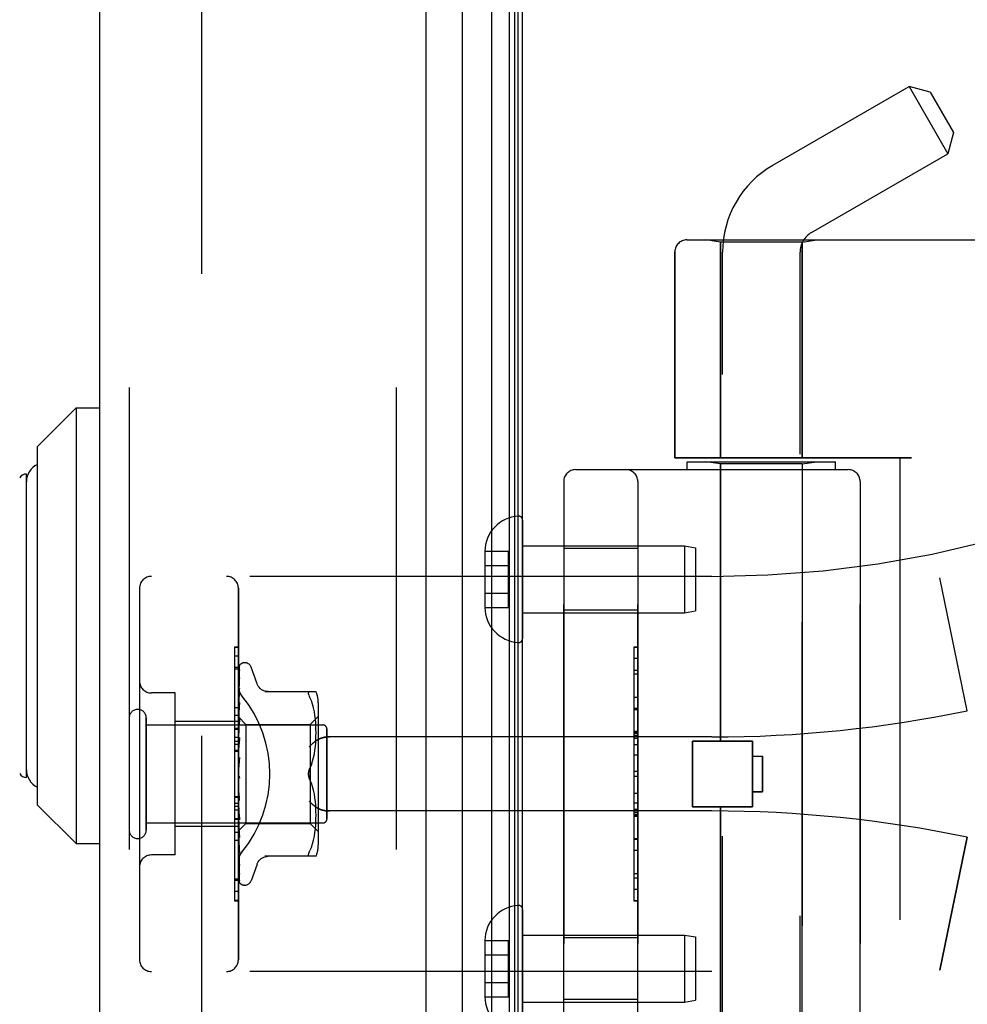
# Model space of a CAD drawing. Header units: inches. Extents: x 0 to 212, y 0 to 138.
# Tile 236 of 256: x 110.23 to 112.63, y 42.61 to 45.1. Entities that reach past the tile are written whole.
import ezdxf

# ---------------------------------------------------------------- set-up
doc = ezdxf.new("R2010")
doc.units = ezdxf.units.IN
doc.header["$LTSCALE"] = 11.6875
doc.header["$MEASUREMENT"] = 0
doc.linetypes.add('HIDDEN', pattern=[0.2, 0.1, -0.1])
doc.layers.get('0').update_dxf_attribs({"linetype": 'CONTINUOUS'})
for name, color, linetype in [('DEFAULT_2', 8, 'HIDDEN'), ('DIMENSIONS', 7, 'CONTINUOUS'), ('LEFTHAND_DOOR_ASSEMBLY', 7, 'CONTINUOUS'), ('RIGHTHAND_DOOR_ASSEMBLY', 7, 'CONTINUOUS')]:
    doc.layers.add(name, color=color, linetype=linetype)
doc.styles.get("Standard").update_dxf_attribs({"font": 'arial.ttf'})
doc.dimstyles.new('DIMSTYLE_1', dxfattribs={"dimtxt": 0.9375, "dimasz": 1.25, "dimexe": 0.09, "dimexo": 0.07, "dimgap": 0.0375, "dimtad": 0, "dimtih": 1, "dimtoh": 1, "dimzin": 4, "dimdsep": 46, "dimtxsty": 'Standard', "dimblk": '_FILLED', "dimblk1": '_FILLED', "dimblk2": '_FILLED', "dimcen": 0.09, "dimadec": 3, "dimazin": 1, "dimtfac": 1, "dimtdec": 3, "dimtofl": 0, "dimtmove": 0, "dimatfit": 3, "dimldrblk": '_FILLED', "dimfxl": 0, "dimtolj": 1, "dimtzin": 4, "dimarcsym": 0})

# ---------------------------------------------------------------- blocks, each defined once
blk = doc.blocks.new('_FILLED')
at = {"color": 0, "linetype": 'ByBlock'}
blk.add_solid([(0, 0), (-1, 0.2), (-1, -0.2)], dxfattribs=at)
blk = doc.blocks.new('*D12')
at = {"layer": 'DIMENSIONS', "color": 2, "linetype": 'Continuous'}
for p, q in [((110.7307, 98.3208), (106.2544, 98.3208)), ((107.3794, 98.3208), (107.3794, 69.2583)), ((107.3794, 38.3208), (107.3794, 67.3833)), ((110.7417, 38.3208), (106.2544, 38.3208))]:
    blk.add_line(p, q, dxfattribs=at)
at = {"layer": 'DIMENSIONS', "color": 2, "linetype": 'Continuous', "xscale": 1.25, "yscale": 1.25, "zscale": 1.25}
for p, rotation in [((107.3794, 98.3208), 90), ((107.3794, 38.3208), 270)]:
    blk.add_blockref('_FILLED', p, dxfattribs=dict(at, rotation=rotation))
at = {"layer": 'DIMENSIONS', "color": 2, "linetype": 'Continuous', "insert": (107.3794, 68.7896), "char_height": 0.9375, "width": 3.276022, "attachment_point": 2, "line_spacing_factor": 0.9}
blk.add_mtext('60.00', dxfattribs=at)

msp = doc.modelspace()

# ---------------------------------------------------------------- linework, layer by layer
at = {"color": 3, "linetype": 'Continuous'}
msp.add_line((111.5017, 38.4248), (111.5017, 98.2168), dxfattribs=at)
at = {"layer": 'DEFAULT_2', "color": 8, "linetype": 'HIDDEN'}
msp.add_line((110.6892, 97.0552), (110.6892, 39.5864), dxfattribs=at)
at = {"layer": 'LEFTHAND_DOOR_ASSEMBLY', "color": 8, "linetype": 'HIDDEN'}
for p, q in [((110.5067, 97.9358), (110.5067, 38.7058)), ((111.1817, 97.9358), (111.1817, 38.7058)), ((111.917, 44.5471), (113.9807, 44.5471)), ((112.0027, 44.5418), (111.9652, 44.5471)), ((112.2087, 44.5418), (112.2462, 44.5471)), ((112.2087, 44.5418), (112.0027, 44.5418)), ((112.0027, 44.5418), (112.0027, 43.9958)), ((112.2087, 44.5418), (112.2087, 43.9958)), ((111.887, 44.5171), (111.887, 43.9958)), ((112.4857, 43.9958), (111.887, 43.9958)), ((111.9182, 43.9858), (112.2932, 43.9858)), ((111.9182, 43.9658), (111.9182, 43.9858)), ((112.0027, 43.9805), (111.9652, 43.9858)), ((112.2087, 43.9805), (112.0027, 43.9805)), ((112.0027, 43.2788), (112.0027, 43.9805)), ((112.2087, 43.9805), (112.2462, 43.9858)), ((112.2087, 42.4111), (112.2087, 43.9805)), ((112.2932, 43.9658), (112.2932, 43.9858)), ((112.4557, 43.9958), (112.4557, 42.3958)), ((111.6357, 43.9658), (112.3257, 43.9658)), ((111.6057, 43.9358), (111.6057, 42.4558)), ((111.7932, 42.4558), (111.7932, 43.9358)), ((112.3557, 43.9358), (112.3557, 42.4558)), ((111.7932, 43.7663), (111.6057, 43.7663)), ((111.9807, 43.6958), (110.5627, 43.6958)), ((112.6267, 43.3558), (112.5569, 43.6924)), ((110.5327, 43.6658), (110.5327, 42.7258)), ((110.7827, 42.7258), (110.7827, 43.6658)), ((111.7932, 43.6103), (111.6057, 43.6103)), ((111.7832, 43.5167), (111.7932, 43.5167)), ((111.7832, 43.5167), (111.7832, 42.8748)), ((111.7932, 43.5165), (111.7832, 43.5165)), ((110.7827, 43.4936), (110.7727, 43.4936)), ((110.7727, 43.4936), (110.7727, 43.0829)), ((110.7827, 43.4651), (110.7727, 43.4651)), ((111.7832, 43.4584), (111.7932, 43.4584)), ((111.7932, 43.4482), (111.7832, 43.4482)), ((110.6227, 43.4008), (110.5627, 43.4008)), ((110.6227, 42.9908), (110.6227, 43.4008)), ((111.7932, 43.3894), (111.7832, 43.3894)), ((111.7832, 43.3592), (111.7932, 43.3592)), ((110.5497, 43.0538), (110.5497, 43.3378)), ((110.7827, 43.3288), (110.6227, 43.3288)), ((110.7827, 43.3438), (110.7727, 43.3438)), ((110.5497, 43.3198), (110.9967, 43.3198)), ((111.0067, 43.0818), (111.0067, 43.3098)), ((111.7832, 43.3026), (111.7932, 43.3026)), ((111.7832, 43.3024), (111.7932, 43.3024)), ((111.7932, 43.3021), (111.7832, 43.3021)), ((110.7827, 43.2877), (110.7727, 43.2877)), ((110.7827, 43.2777), (110.7727, 43.2777)), ((111.9807, 43.2896), (111.0131, 43.2896)), ((111.9317, 43.2788), (112.0837, 43.2788)), ((111.9317, 43.1128), (111.9317, 43.2788)), ((112.0837, 43.1128), (112.0837, 43.2788)), ((110.7827, 43.2705), (110.7727, 43.2705)), ((110.7827, 43.2554), (110.7727, 43.2554)), ((111.7832, 43.2442), (111.7932, 43.2442)), ((112.0837, 43.2408), (112.1087, 43.2408)), ((112.1087, 43.2408), (112.1087, 43.1508)), ((111.7932, 43.2021), (111.7832, 43.2021)), ((112.1087, 43.1508), (112.0837, 43.1508)), ((110.7727, 43.1391), (110.7827, 43.1391)), ((111.9807, 43.1021), (111.0131, 43.1021)), ((111.7932, 43.1219), (111.7832, 43.1219)), ((111.7932, 43.1063), (111.7832, 43.1063)), ((111.9317, 43.1128), (112.0837, 43.1128)), ((112.0027, 42.4111), (112.0027, 43.1128)), ((110.7727, 43.0829), (110.7827, 43.0829)), ((110.7827, 43.0825), (110.7727, 43.0825)), ((110.7727, 43.0825), (110.7727, 42.8752)), ((110.7827, 43.0808), (110.7727, 43.0808)), ((111.7932, 43.0987), (111.7832, 43.0987)), ((111.7932, 43.0933), (111.7832, 43.0933)), ((111.7932, 43.0885), (111.7832, 43.0885)), ((110.5497, 43.0718), (110.9967, 43.0718)), ((110.7827, 43.0628), (110.6227, 43.0628)), ((110.7827, 43.0274), (110.7727, 43.0274)), ((111.7932, 43.0301), (111.7832, 43.0301)), ((112.6267, 43.0358), (112.5569, 42.6992)), ((110.6227, 42.9908), (110.5627, 42.9908)), ((110.7727, 42.9305), (110.7827, 42.9305)), ((111.7932, 42.9038), (111.7832, 42.9038)), ((110.7827, 42.876), (110.7727, 42.876)), ((110.7727, 42.8752), (110.7827, 42.8752)), ((111.7932, 42.8748), (111.7832, 42.8748)), ((111.7932, 42.7813), (111.6057, 42.7813)), ((111.9807, 42.6958), (110.5627, 42.6958)), ((111.7932, 42.6253), (111.6057, 42.6253))]:
    msp.add_line(p, q, dxfattribs=at)
for points in [[(110.7915, 43.3938), (110.791, 43.3944), (110.7906, 43.395), (110.7901, 43.3956), (110.7897, 43.3962), (110.7892, 43.3969), (110.7888, 43.3975), (110.7884, 43.3982), (110.788, 43.3989), (110.7876, 43.3996), (110.7872, 43.4003), (110.7868, 43.401), (110.7864, 43.4018), (110.7861, 43.4025), (110.7857, 43.4033), (110.7854, 43.404), (110.7851, 43.4048), (110.7848, 43.4056), (110.7846, 43.4063), (110.7843, 43.4071), (110.7841, 43.4079), (110.7839, 43.4087), (110.7837, 43.4095), (110.7835, 43.4103), (110.7833, 43.411), (110.7832, 43.4118), (110.7831, 43.4126), (110.783, 43.4134), (110.7829, 43.4141), (110.7828, 43.4149), (110.7828, 43.4157), (110.7827, 43.4164), (110.7827, 43.4172)], [(110.9619, 43.2646), (110.9624, 43.2651), (110.963, 43.2657), (110.9635, 43.2662), (110.964, 43.2668), (110.9646, 43.2674), (110.9652, 43.2679), (110.9657, 43.2685), (110.9663, 43.2691), (110.9669, 43.2696), (110.9675, 43.2702), (110.9682, 43.2708), (110.9688, 43.2713), (110.9694, 43.2719), (110.97, 43.2724), (110.9707, 43.273), (110.9713, 43.2735), (110.972, 43.2741), (110.9726, 43.2746), (110.9733, 43.2752), (110.9739, 43.2757), (110.9746, 43.2762), (110.9753, 43.2767), (110.9759, 43.2772), (110.9766, 43.2777), (110.9773, 43.2782), (110.9779, 43.2787), (110.9786, 43.2791), (110.9792, 43.2796), (110.9799, 43.28), (110.9806, 43.2805), (110.9812, 43.2809), (110.9819, 43.2813), (110.9825, 43.2817), (110.9831, 43.2821)], [(111.0131, 43.2896), (111.0119, 43.2895), (111.0106, 43.2895), (111.0093, 43.2895), (111.0081, 43.2894), (111.0068, 43.2893), (111.0056, 43.2892), (111.0044, 43.289), (111.0032, 43.2889), (111.002, 43.2887), (111.0008, 43.2885), (110.9997, 43.2883), (110.9986, 43.2881), (110.9975, 43.2878), (110.9964, 43.2876), (110.9954, 43.2873), (110.9944, 43.287), (110.9934, 43.2867), (110.9925, 43.2864), (110.9916, 43.2861), (110.9907, 43.2858), (110.9898, 43.2855), (110.989, 43.2851), (110.9881, 43.2848), (110.9874, 43.2844), (110.9866, 43.284), (110.9859, 43.2837), (110.9851, 43.2833), (110.9845, 43.2829), (110.9838, 43.2825), (110.9831, 43.2821)], [(110.9831, 43.1095), (110.9825, 43.1099), (110.9819, 43.1103), (110.9812, 43.1107), (110.9806, 43.1111), (110.9799, 43.1116), (110.9792, 43.112), (110.9786, 43.1125), (110.9779, 43.1129), (110.9773, 43.1134), (110.9766, 43.1139), (110.9759, 43.1144), (110.9753, 43.1149), (110.9746, 43.1154), (110.9739, 43.1159), (110.9733, 43.1164), (110.9726, 43.117), (110.972, 43.1175), (110.9713, 43.1181), (110.9707, 43.1186), (110.97, 43.1192), (110.9694, 43.1197), (110.9688, 43.1203), (110.9682, 43.1208), (110.9675, 43.1214), (110.9669, 43.122), (110.9663, 43.1225), (110.9657, 43.1231), (110.9652, 43.1237), (110.9646, 43.1242), (110.964, 43.1248), (110.9635, 43.1254), (110.963, 43.1259), (110.9624, 43.1265), (110.9619, 43.1271)], [(110.9831, 43.1095), (110.9838, 43.1091), (110.9845, 43.1087), (110.9851, 43.1083), (110.9859, 43.1079), (110.9866, 43.1076), (110.9874, 43.1072), (110.9881, 43.1068), (110.989, 43.1065), (110.9898, 43.1061), (110.9907, 43.1058), (110.9916, 43.1055), (110.9925, 43.1052), (110.9934, 43.1049), (110.9944, 43.1046), (110.9954, 43.1043), (110.9964, 43.104), (110.9975, 43.1038), (110.9986, 43.1035), (110.9997, 43.1033), (111.0008, 43.1031), (111.002, 43.1029), (111.0032, 43.1027), (111.0044, 43.1026), (111.0056, 43.1024), (111.0068, 43.1023), (111.0081, 43.1022), (111.0093, 43.1021), (111.0106, 43.1021), (111.0119, 43.1021), (111.0131, 43.1021)], [(110.7827, 42.9744), (110.7827, 42.9752), (110.7828, 42.9759), (110.7828, 42.9767), (110.7829, 42.9775), (110.783, 42.9782), (110.7831, 42.979), (110.7832, 42.9798), (110.7833, 42.9806), (110.7835, 42.9813), (110.7837, 42.9821), (110.7839, 42.9829), (110.7841, 42.9837), (110.7843, 42.9845), (110.7846, 42.9853), (110.7848, 42.986), (110.7851, 42.9868), (110.7854, 42.9876), (110.7857, 42.9883), (110.7861, 42.9891), (110.7864, 42.9898), (110.7868, 42.9906), (110.7872, 42.9913), (110.7876, 42.992), (110.788, 42.9927), (110.7884, 42.9934), (110.7888, 42.9941), (110.7892, 42.9947), (110.7897, 42.9954), (110.7901, 42.996), (110.7906, 42.9966), (110.791, 42.9972), (110.7915, 42.9978)]]:
    msp.add_lwpolyline(points, dxfattribs=at)
for centre, radius, start, end in [((111.917, 44.5171), 0.03, 90, 180), ((111.9807, 46.4709), 2.7751, 270, 316.1116), ((111.6357, 43.9358), 0.03, 90, 180), ((111.7632, 43.9358), 0.03, 0, 90), ((112.3257, 43.9358), 0.03, 0, 90), ((110.5627, 43.6658), 0.03, 90, 180), ((110.7527, 43.6658), 0.03, 0, 90), ((110.5627, 43.4308), 0.03, 180, 270), ((110.5282, 43.3378), 0.0215, 360, 180), ((111.9807, 46.4709), 3.1814, 270, 281.7157), ((110.9967, 43.3098), 0.01, 360, 90), ((111.9807, 39.9207), 3.1814, 78.2843, 90), ((110.9967, 43.0818), 0.01, 270, 0), ((110.5282, 43.0538), 0.0215, 180, 0), ((110.5627, 42.9608), 0.03, 90, 180), ((110.5627, 42.7258), 0.03, 180, 270), ((110.7527, 42.7258), 0.03, 270, 360), ((111.9807, 39.9207), 2.7751, 43.8884, 90)]:
    msp.add_arc(centre, radius, start, end, dxfattribs=at)
msp.add_ellipse((110.5497, 43.1958), major_axis=(0, 0.3125), ratio=1, start_param=-2.256904, end_param=-0.884689, dxfattribs=at)
at = {"layer": 'RIGHTHAND_DOOR_ASSEMBLY', "color": 7, "linetype": 'Continuous'}
for p, q in [((111.424, 38.6554), (111.424, 97.9862)), ((111.4674, 97.9772), (111.4674, 38.6644)), ((111.4811, 97.9705), (111.4811, 38.6711)), ((111.4898, 97.9681), (111.4898, 38.6735)), ((111.3488, 97.9578), (111.3488, 38.6838)), ((110.2742, 44.0236), (110.3727, 44.122)), ((110.3727, 44.122), (110.4317, 44.122)), ((110.3727, 44.122), (110.3727, 43.0196)), ((110.2742, 44.0236), (110.2742, 43.118)), ((110.2467, 43.1869), (110.2467, 43.9547)), ((110.2742, 43.118), (110.3727, 43.0196)), ((110.3727, 43.0196), (110.4317, 43.0196))]:
    msp.add_line(p, q, dxfattribs=at)
at = {"layer": 'RIGHTHAND_DOOR_ASSEMBLY', "color": 3, "linetype": 'Continuous'}
for p, q in [((110.4317, 97.9358), (110.4317, 38.7058)), ((111.2567, 97.9358), (111.2567, 38.7058))]:
    msp.add_line(p, q, dxfattribs=at)
at = {"layer": 'RIGHTHAND_DOOR_ASSEMBLY', "color": 8, "linetype": 'HIDDEN'}
for p, q in [((110.5067, 97.9358), (110.5067, 38.7058)), ((111.1817, 97.9358), (111.1817, 38.7058)), ((112.1347, 44.7358), (112.4798, 44.935)), ((112.5331, 44.9208), (112.4798, 44.935)), ((112.4798, 44.935), (112.5778, 44.7653)), ((112.5331, 44.9208), (112.5921, 44.8186)), ((112.5921, 44.8186), (112.5778, 44.7653)), ((112.2327, 44.566), (112.5778, 44.7653)), ((111.917, 44.5471), (113.9807, 44.5471)), ((112.0027, 44.5418), (111.9652, 44.5471)), ((112.2087, 44.5418), (112.2462, 44.5471)), ((112.2087, 44.5418), (112.0027, 44.5418)), ((112.0027, 43.9958), (112.0027, 44.5418)), ((112.2087, 43.9958), (112.2087, 44.5418)), ((111.887, 43.9958), (111.887, 44.5171)), ((112.0077, 41.8693), (112.0077, 44.5158)), ((112.2037, 41.6678), (112.2037, 44.5158)), ((111.887, 43.9958), (112.4857, 43.9958)), ((111.9182, 43.9858), (112.2932, 43.9858)), ((111.9182, 43.9658), (111.9182, 43.9858)), ((112.0027, 43.9805), (111.9652, 43.9858)), ((112.2087, 43.9805), (112.0027, 43.9805)), ((112.0027, 43.9805), (112.0027, 43.2788)), ((112.2087, 43.9805), (112.2462, 43.9858)), ((112.2087, 43.9805), (112.2087, 42.4111)), ((112.2932, 43.9658), (112.2932, 43.9858)), ((112.4557, 43.9958), (112.4557, 42.3958)), ((111.6357, 43.9658), (112.3257, 43.9658)), ((111.6057, 42.4558), (111.6057, 43.9358)), ((111.7932, 43.9358), (111.7932, 42.4558)), ((112.3557, 42.4558), (112.3557, 43.9358)), ((111.5017, 43.8382), (111.5017, 43.5384)), ((111.5017, 43.7733), (111.9109, 43.7733)), ((111.9109, 43.7733), (111.9392, 43.7683)), ((111.9109, 43.7733), (111.9109, 43.6033)), ((111.4062, 43.7594), (111.4662, 43.7594)), ((111.4062, 43.7594), (111.4062, 43.7583)), ((111.4062, 43.7583), (111.4062, 43.6183)), ((111.4662, 43.6172), (111.4662, 43.7594)), ((111.7932, 43.7663), (111.6057, 43.7663)), ((111.9392, 43.7683), (111.9392, 43.6083)), ((111.4062, 43.7233), (111.4662, 43.7233)), ((111.9807, 43.6958), (110.5627, 43.6958)), ((112.6267, 43.3558), (112.5569, 43.6924)), ((110.5327, 43.6658), (110.5327, 42.7258)), ((110.7827, 43.6658), (110.7827, 42.7258)), ((111.4062, 43.6533), (111.4662, 43.6533)), ((111.4062, 43.6183), (111.4062, 43.6172)), ((111.4062, 43.6172), (111.4662, 43.6172)), ((111.5017, 43.6033), (111.9109, 43.6033)), ((111.7932, 43.6103), (111.6057, 43.6103)), ((111.9109, 43.6033), (111.9392, 43.6083)), ((110.7827, 43.5164), (110.7727, 43.5164)), ((110.7727, 43.5164), (110.7727, 43.3091)), ((110.7827, 43.5156), (110.7727, 43.5156)), ((111.7932, 43.5168), (111.7832, 43.5168)), ((111.7832, 43.5168), (111.7832, 42.8749)), ((110.7992, 43.4771), (110.7984, 43.4771)), ((111.7932, 43.4878), (111.7832, 43.4878)), ((110.7827, 43.4611), (110.7727, 43.4611)), ((110.7835, 43.3386), (110.7854, 43.4674)), ((110.7835, 43.3386), (110.7854, 43.4668)), ((110.7835, 43.3335), (110.7854, 43.4582)), ((110.7835, 43.3334), (110.7854, 43.4564)), ((110.7854, 43.4574), (110.7847, 43.4562)), ((110.7861, 43.4697), (110.7857, 43.469)), ((110.8303, 43.4238), (110.8149, 43.4661)), ((110.7835, 43.3234), (110.7854, 43.4395)), ((110.7835, 43.3232), (110.7854, 43.4366)), ((110.7854, 43.4395), (110.7854, 43.4399)), ((110.7854, 43.4366), (110.7854, 43.4371)), ((110.6227, 43.4008), (110.5627, 43.4008)), ((110.6227, 42.9908), (110.6227, 43.4008)), ((110.7842, 43.4024), (110.7833, 43.3954)), ((110.7835, 43.3087), (110.7854, 43.412)), ((110.7835, 43.3084), (110.7854, 43.4081)), ((110.7854, 43.412), (110.7854, 43.412)), ((110.7854, 43.412), (110.7854, 43.412)), ((110.7854, 43.4081), (110.7854, 43.4081)), ((110.85, 43.4041), (110.9792, 43.4041)), ((110.9638, 43.4041), (110.9625, 43.4039)), ((110.7833, 43.3954), (110.7827, 43.3897)), ((110.7835, 43.2899), (110.7854, 43.3766)), ((110.7854, 43.3765), (110.7846, 43.3693)), ((110.7854, 43.3766), (110.7854, 43.3765)), ((110.9616, 43.3947), (110.9625, 43.3923)), ((110.9638, 43.3896), (110.9625, 43.3923)), ((110.9674, 43.3811), (110.9638, 43.3896)), ((110.9705, 43.3722), (110.9674, 43.3811)), ((110.9847, 43.3754), (110.9847, 43.0162)), ((110.7727, 43.3642), (110.7827, 43.3642)), ((110.7833, 43.3571), (110.7827, 43.3508)), ((110.7846, 43.3693), (110.7833, 43.3571)), ((110.7835, 43.2895), (110.7854, 43.3718)), ((110.973, 43.3629), (110.9705, 43.3723)), ((110.975, 43.3533), (110.973, 43.3629)), ((110.9765, 43.3438), (110.975, 43.3534)), ((111.7932, 43.3615), (111.7832, 43.3615)), ((110.5497, 43.3378), (110.5497, 43.0538)), ((110.7827, 43.3288), (110.6227, 43.3288)), ((110.7827, 43.3401), (110.8017, 43.3211)), ((110.7827, 43.3365), (110.7835, 43.3336)), ((110.7827, 43.328), (110.7835, 43.3235)), ((110.7846, 43.3264), (110.7829, 43.3088)), ((110.7835, 43.3386), (110.7835, 43.3387)), ((110.7835, 43.3386), (110.7835, 43.3386)), ((110.7835, 43.2676), (110.7854, 43.3347)), ((110.7835, 43.3334), (110.7835, 43.3336)), ((110.7835, 43.3335), (110.7835, 43.3334)), ((110.7835, 43.2672), (110.7854, 43.3292)), ((110.7853, 43.3344), (110.7846, 43.3264)), ((110.7854, 43.3347), (110.7853, 43.3344)), ((110.9647, 43.3211), (110.9847, 43.3411)), ((110.9776, 43.3344), (110.9765, 43.3438)), ((110.9784, 43.3255), (110.9776, 43.3345)), ((110.9789, 43.3168), (110.9784, 43.3256)), ((110.5497, 43.3198), (110.9967, 43.3198)), ((110.7827, 43.3108), (110.7727, 43.3108)), ((110.7727, 43.3091), (110.7827, 43.3091)), ((110.7827, 43.3087), (110.7727, 43.3087)), ((110.7727, 43.3087), (110.7727, 42.898)), ((110.7827, 43.3196), (110.7835, 43.3232)), ((110.7827, 43.3146), (110.7835, 43.3088)), ((110.7829, 43.3088), (110.7827, 43.3063)), ((110.7827, 43.3033), (110.7835, 43.3084)), ((110.7835, 43.3232), (110.7835, 43.3235)), ((110.7835, 43.3234), (110.7835, 43.3232)), ((110.7835, 43.3084), (110.7835, 43.3088)), ((110.7835, 43.3087), (110.7835, 43.3084)), ((110.8017, 43.3211), (110.9647, 43.3211)), ((110.8017, 43.3211), (110.8017, 43.0706)), ((110.9647, 43.3211), (110.9647, 43.1958)), ((110.9791, 43.3085), (110.9789, 43.3169)), ((110.9792, 43.3001), (110.9791, 43.3086)), ((110.9791, 43.2917), (110.9792, 43.3003)), ((111.0067, 43.3098), (111.0067, 43.0818)), ((111.7932, 43.3031), (111.7832, 43.3031)), ((110.7827, 43.297), (110.7835, 43.29)), ((110.7827, 43.2832), (110.7835, 43.2896)), ((110.7853, 43.2874), (110.7827, 43.2579)), ((110.7827, 43.2757), (110.7835, 43.2678)), ((110.7835, 43.2895), (110.7835, 43.29)), ((110.7835, 43.2899), (110.7835, 43.2896)), ((110.7835, 43.2428), (110.7854, 43.2877)), ((110.7835, 43.2422), (110.7854, 43.2817)), ((110.7854, 43.2877), (110.7853, 43.2874)), ((110.9776, 43.2651), (110.9784, 43.2744)), ((110.9784, 43.2742), (110.9789, 43.2833)), ((110.9789, 43.2831), (110.9791, 43.2919)), ((111.9807, 43.2896), (111.0131, 43.2896)), ((111.7932, 43.2983), (111.7832, 43.2983)), ((111.7932, 43.2929), (111.7832, 43.2929)), ((111.7932, 43.2853), (111.7832, 43.2853)), ((112.0837, 43.2788), (111.9317, 43.2788)), ((111.9317, 43.2788), (111.9317, 43.1128)), ((112.0837, 43.2788), (112.0837, 43.1128)), ((110.7827, 43.2525), (110.7727, 43.2525)), ((110.7827, 43.2599), (110.7835, 43.2673)), ((110.7827, 43.2515), (110.7835, 43.243)), ((110.7835, 43.2675), (110.7835, 43.2678)), ((110.7835, 43.2676), (110.7835, 43.2673)), ((110.7835, 43.2672), (110.7835, 43.2675)), ((110.975, 43.2464), (110.9765, 43.256)), ((110.9765, 43.2558), (110.9776, 43.2653)), ((111.7932, 43.2697), (111.7832, 43.2697)), ((110.7827, 43.2342), (110.7835, 43.2425)), ((110.7853, 43.2372), (110.7827, 43.2072)), ((110.7827, 43.2253), (110.7835, 43.2165)), ((110.7835, 43.2422), (110.7835, 43.243)), ((110.7835, 43.2428), (110.7835, 43.2425)), ((110.9705, 43.2278), (110.973, 43.2371)), ((110.973, 43.2371), (110.975, 43.2466)), ((112.0837, 43.2408), (112.1087, 43.2408)), ((112.1087, 43.1508), (112.1087, 43.2408)), ((110.7835, 43.2153), (110.784, 43.22)), ((110.9675, 43.219), (110.9638, 43.2104)), ((110.7827, 43.1981), (110.7835, 43.1892)), ((110.7827, 43.1923), (110.7829, 43.1919)), ((110.7827, 43.1798), (110.7835, 43.1887)), ((110.7835, 43.1905), (110.7843, 43.1895)), ((110.9675, 43.1726), (110.9638, 43.1812)), ((110.9647, 43.1958), (110.9647, 43.0706)), ((111.7932, 43.1895), (111.7832, 43.1895)), ((110.7827, 43.1708), (110.7835, 43.1622)), ((110.7827, 43.153), (110.7835, 43.1617)), ((110.7853, 43.129), (110.7827, 43.1589)), ((110.7853, 43.135), (110.7835, 43.1626)), ((110.7835, 43.1626), (110.7835, 43.1617)), ((110.7835, 43.162), (110.7835, 43.1622)), ((110.7854, 43.1288), (110.7835, 43.162)), ((110.9705, 43.1637), (110.9674, 43.1726)), ((110.973, 43.1545), (110.9705, 43.1638)), ((110.975, 43.145), (110.973, 43.1545)), ((112.0837, 43.1508), (112.1087, 43.1508)), ((110.7827, 43.1362), (110.7727, 43.1362)), ((110.7827, 43.1443), (110.7835, 43.1364)), ((110.7827, 43.1277), (110.7835, 43.1359)), ((110.7854, 43.0856), (110.7835, 43.1366)), ((110.7835, 43.1366), (110.7835, 43.1359)), ((110.7835, 43.1361), (110.7835, 43.1364)), ((110.7854, 43.0799), (110.7835, 43.1361)), ((110.7853, 43.129), (110.7854, 43.1288)), ((110.9765, 43.1356), (110.975, 43.1452)), ((110.9776, 43.1263), (110.9765, 43.1358)), ((110.9784, 43.1172), (110.9776, 43.1265)), ((111.7832, 43.1474), (111.7932, 43.1474)), ((110.7827, 43.1211), (110.7727, 43.1211)), ((110.7827, 43.1139), (110.7727, 43.1139)), ((110.7827, 43.1039), (110.7727, 43.1039)), ((110.7827, 43.1197), (110.7835, 43.1128)), ((110.7827, 43.1048), (110.7835, 43.1124)), ((110.7827, 43.1091), (110.7853, 43.0802)), ((110.7854, 43.0404), (110.7835, 43.1129)), ((110.7835, 43.1129), (110.7835, 43.1124)), ((110.7835, 43.1125), (110.7835, 43.1128)), ((110.7854, 43.0352), (110.7835, 43.1125)), ((110.9789, 43.1083), (110.9784, 43.1174)), ((110.9791, 43.0997), (110.9789, 43.1085)), ((111.9807, 43.1021), (111.0131, 43.1021)), ((112.0837, 43.1128), (111.9317, 43.1128)), ((112.0027, 43.1128), (112.0027, 42.4111)), ((110.7827, 43.0979), (110.7835, 43.0921)), ((110.7827, 43.0853), (110.7835, 43.0918)), ((110.7827, 43.0796), (110.7835, 43.0752)), ((110.7854, 43.0008), (110.7835, 43.0922)), ((110.7835, 43.0922), (110.7835, 43.0918)), ((110.7835, 43.0918), (110.7835, 43.0921)), ((110.7854, 42.9964), (110.7835, 43.0918)), ((110.7854, 42.9682), (110.7835, 43.0753)), ((110.7835, 43.0753), (110.7835, 43.0749)), ((110.7835, 43.075), (110.7835, 43.0752)), ((110.7853, 43.0802), (110.7854, 43.0799)), ((110.9789, 43.0747), (110.9791, 43.0832)), ((110.9792, 43.0913), (110.9791, 43.0999)), ((110.9791, 43.083), (110.9792, 43.0915)), ((111.7932, 43.0895), (111.7832, 43.0895)), ((111.7832, 43.0892), (111.7932, 43.0892)), ((111.7832, 43.089), (111.7932, 43.089)), ((110.5497, 43.0718), (110.9967, 43.0718)), ((110.7827, 43.0628), (110.6227, 43.0628)), ((110.7827, 43.0697), (110.7835, 43.0749)), ((110.7827, 43.0656), (110.7835, 43.0627)), ((110.7827, 43.0588), (110.7835, 43.0625)), ((110.7827, 43.0516), (110.7835, 43.0523)), ((110.7854, 42.9648), (110.7835, 43.075)), ((110.7835, 43.0523), (110.8017, 43.0706)), ((110.7835, 43.0625), (110.7835, 43.0627)), ((110.7854, 42.9439), (110.7835, 43.0627)), ((110.7835, 43.0627), (110.7835, 43.0625)), ((110.7854, 42.9416), (110.7835, 43.0625)), ((110.7835, 43.0549), (110.7835, 43.055)), ((110.7854, 42.9276), (110.7835, 43.055)), ((110.7835, 43.055), (110.7835, 43.0549)), ((110.7854, 42.9232), (110.7835, 43.0523)), ((110.7835, 43.0523), (110.7835, 43.0523)), ((110.8017, 43.0706), (110.9647, 43.0706)), ((110.9647, 43.0706), (110.9847, 43.0506)), ((110.9765, 43.0478), (110.9776, 43.0572)), ((110.9776, 43.0571), (110.9784, 43.0661)), ((110.9784, 43.066), (110.9789, 43.0748)), ((110.7827, 43.0478), (110.7727, 43.0478)), ((110.7841, 43.0474), (110.7853, 43.0354)), ((110.7853, 43.0354), (110.7854, 43.0352)), ((110.9705, 43.0193), (110.973, 43.0287)), ((110.973, 43.0287), (110.975, 43.0383)), ((110.975, 43.0382), (110.9765, 43.0478)), ((111.7832, 43.0324), (111.7932, 43.0324)), ((112.5569, 42.6992), (112.6267, 43.0358)), ((110.7827, 43.0206), (110.7833, 43.0146)), ((110.7833, 43.0146), (110.7842, 43.007)), ((110.9674, 43.0105), (110.9638, 43.0021)), ((110.9674, 43.0105), (110.9705, 43.0194)), ((111.7932, 43.0022), (111.7832, 43.0022)), ((110.6227, 42.9908), (110.5627, 42.9908)), ((110.7854, 42.9965), (110.7854, 42.9964)), ((110.9792, 42.9875), (110.85, 42.9875)), ((110.7854, 42.9646), (110.7854, 42.9648)), ((110.8303, 42.9678), (110.8149, 42.9255)), ((110.7827, 42.9265), (110.7727, 42.9265)), ((110.7854, 42.9409), (110.7854, 42.9416)), ((111.7932, 42.9434), (111.7832, 42.9434)), ((111.7832, 42.9332), (111.7932, 42.9332)), ((110.7868, 42.9193), (110.787, 42.9191)), ((110.7992, 42.9146), (110.7984, 42.9146)), ((110.7827, 42.898), (110.7727, 42.898)), ((111.5017, 42.8532), (111.5017, 42.5534)), ((111.7932, 42.8751), (111.7832, 42.8751)), ((111.7832, 42.8749), (111.7932, 42.8749)), ((111.5017, 42.7883), (111.9109, 42.7883)), ((111.7932, 42.7813), (111.6057, 42.7813)), ((111.9109, 42.7883), (111.9392, 42.7833)), ((111.9109, 42.7883), (111.9109, 42.6183)), ((111.9392, 42.7833), (111.9392, 42.6233)), ((111.4062, 42.7744), (111.4662, 42.7744)), ((111.4062, 42.7744), (111.4062, 42.7733)), ((111.4062, 42.7733), (111.4062, 42.6333)), ((111.4662, 42.6322), (111.4662, 42.7744)), ((111.4062, 42.7383), (111.4662, 42.7383)), ((111.9807, 42.6958), (110.5627, 42.6958)), ((111.4062, 42.6683), (111.4662, 42.6683)), ((111.4062, 42.6333), (111.4062, 42.6322)), ((111.4062, 42.6322), (111.4662, 42.6322)), ((111.5017, 42.6183), (111.9109, 42.6183)), ((111.7932, 42.6253), (111.6057, 42.6253)), ((111.9109, 42.6183), (111.9392, 42.6233))]:
    msp.add_line(p, q, dxfattribs=at)
for points in [[(110.7861, 43.4702), (110.7856, 43.4693), (110.785, 43.468), (110.7845, 43.4666), (110.784, 43.4651), (110.7835, 43.4636), (110.7831, 43.462), (110.7827, 43.4604)], [(110.7857, 43.469), (110.7854, 43.4687), (110.7851, 43.4683), (110.7849, 43.4679), (110.7846, 43.4674), (110.7843, 43.4669), (110.7839, 43.4663), (110.7836, 43.4657), (110.7833, 43.4651), (110.7831, 43.4645), (110.7828, 43.4638), (110.7827, 43.4636)], [(110.7836, 43.468), (110.7835, 43.4679), (110.7831, 43.467), (110.7827, 43.466)], [(110.7855, 43.4593), (110.7852, 43.4579), (110.7847, 43.4559), (110.7843, 43.4538), (110.7838, 43.4517), (110.7834, 43.4495), (110.783, 43.4472), (110.7827, 43.4454)], [(110.7847, 43.4562), (110.7844, 43.4557), (110.7841, 43.4551), (110.7839, 43.4546), (110.7836, 43.454), (110.7833, 43.4533), (110.783, 43.4527), (110.7828, 43.452), (110.7827, 43.4519)], [(110.7854, 43.4674), (110.7854, 43.4681), (110.7855, 43.4687), (110.7857, 43.4692), (110.7858, 43.4697), (110.7861, 43.4702)], [(110.7854, 43.4668), (110.7854, 43.4673), (110.7855, 43.4679), (110.7856, 43.4684), (110.7858, 43.4689), (110.7859, 43.4693), (110.7861, 43.4695), (110.7862, 43.4697), (110.7862, 43.4697)], [(110.7854, 43.4582), (110.7854, 43.4586), (110.7855, 43.4591), (110.7855, 43.4593)], [(110.7856, 43.4578), (110.7856, 43.4578), (110.7856, 43.4579), (110.7856, 43.4578), (110.7855, 43.4576), (110.7854, 43.4574)], [(110.7854, 43.4564), (110.7854, 43.4569), (110.7855, 43.4573), (110.7855, 43.4576), (110.7856, 43.4578)], [(110.7862, 43.4697), (110.7862, 43.4698), (110.7861, 43.4697)], [(110.7854, 43.4399), (110.7851, 43.438), (110.7846, 43.4351), (110.7842, 43.4323), (110.7838, 43.4294), (110.7834, 43.4265), (110.783, 43.4236), (110.7827, 43.4216)], [(110.7842, 43.4344), (110.7839, 43.4338), (110.7835, 43.433), (110.7832, 43.4323), (110.7829, 43.4315), (110.7827, 43.431)], [(110.7854, 43.4371), (110.7854, 43.4371), (110.7854, 43.437), (110.7853, 43.4368), (110.7852, 43.4365), (110.785, 43.4361), (110.7848, 43.4356), (110.7842, 43.4344)], [(110.7827, 43.4172), (110.7827, 43.4164), (110.7828, 43.4157), (110.7828, 43.4149), (110.7829, 43.4141), (110.783, 43.4134), (110.7831, 43.4126), (110.7832, 43.4118), (110.7833, 43.411), (110.7835, 43.4103), (110.7837, 43.4095), (110.7839, 43.4087), (110.7841, 43.4079), (110.7843, 43.4071), (110.7846, 43.4063), (110.7848, 43.4056), (110.7851, 43.4048), (110.7854, 43.404), (110.7857, 43.4033), (110.7861, 43.4025), (110.7864, 43.4018), (110.7868, 43.401), (110.7872, 43.4003), (110.7876, 43.3996), (110.788, 43.3989), (110.7884, 43.3982), (110.7888, 43.3975), (110.7892, 43.3969), (110.7897, 43.3962), (110.7901, 43.3956), (110.7906, 43.395), (110.791, 43.3944), (110.7915, 43.3938)], [(110.7854, 43.4081), (110.7854, 43.4081), (110.7853, 43.408), (110.7853, 43.4077), (110.7851, 43.4073), (110.7849, 43.4068), (110.7847, 43.4062), (110.7844, 43.4055), (110.784, 43.4048), (110.7837, 43.404), (110.7833, 43.4032), (110.783, 43.4023), (110.7827, 43.4017)], [(110.7854, 43.412), (110.785, 43.4095), (110.7842, 43.4024)], [(110.8579, 43.4041), (110.8542, 43.4044), (110.8505, 43.4051), (110.847, 43.4062), (110.8436, 43.4079), (110.8404, 43.4099), (110.8376, 43.4123), (110.8351, 43.4151), (110.8329, 43.4181), (110.8312, 43.4214), (110.8304, 43.4233)], [(110.9616, 43.3947), (110.9609, 43.3969), (110.9605, 43.3987), (110.9604, 43.4002), (110.9605, 43.4015), (110.9609, 43.4026), (110.9616, 43.4034), (110.9625, 43.4039)], [(110.7836, 43.367), (110.7832, 43.3662), (110.7829, 43.3654), (110.7827, 43.365)], [(110.7854, 43.3718), (110.7853, 43.3716), (110.7853, 43.3713), (110.7852, 43.3709), (110.785, 43.3704), (110.7848, 43.3698), (110.7845, 43.3691), (110.7842, 43.3684), (110.7836, 43.367)], [(110.7827, 43.34), (110.7829, 43.3397), (110.7831, 43.3394), (110.7833, 43.339), (110.7835, 43.3387)], [(110.7827, 43.3397), (110.783, 43.3394), (110.7832, 43.3391), (110.7834, 43.3389), (110.7835, 43.3387), (110.7835, 43.3386), (110.7835, 43.3386)], [(110.7827, 43.339), (110.783, 43.3388), (110.7832, 43.3387), (110.7834, 43.3386), (110.7835, 43.3386), (110.7835, 43.3386), (110.7835, 43.3386)], [(110.7827, 43.3382), (110.7829, 43.3384), (110.7831, 43.3385), (110.7833, 43.3386), (110.7835, 43.3386)], [(110.7827, 43.3351), (110.783, 43.3347), (110.7832, 43.3343), (110.7834, 43.334), (110.7835, 43.3338), (110.7835, 43.3336), (110.7835, 43.3335)], [(110.7827, 43.3332), (110.783, 43.3331), (110.7832, 43.3331), (110.7834, 43.3331), (110.7835, 43.3332), (110.7835, 43.3334)], [(110.7827, 43.3314), (110.7829, 43.3319), (110.7831, 43.3324), (110.7833, 43.3329), (110.7835, 43.3334)], [(110.7827, 43.3255), (110.783, 43.325), (110.7832, 43.3246), (110.7834, 43.3242), (110.7835, 43.3238), (110.7835, 43.3235), (110.7835, 43.3234)], [(110.7841, 43.3253), (110.7834, 43.3239), (110.7831, 43.3231), (110.7827, 43.3223)], [(110.7854, 43.3292), (110.7854, 43.3291), (110.7853, 43.3286), (110.7852, 43.3281), (110.785, 43.3275), (110.7848, 43.3268), (110.7845, 43.3261), (110.7841, 43.3253)], [(110.7827, 43.3225), (110.783, 43.3225), (110.7832, 43.3226), (110.7834, 43.3227), (110.7835, 43.3229), (110.7835, 43.3232)], [(110.7827, 43.3112), (110.783, 43.3107), (110.7832, 43.3101), (110.7834, 43.3097), (110.7835, 43.3092), (110.7835, 43.3088), (110.7835, 43.3087)], [(110.7827, 43.3071), (110.783, 43.3072), (110.7832, 43.3074), (110.7834, 43.3077), (110.7835, 43.308), (110.7835, 43.3084)], [(110.7827, 43.2928), (110.783, 43.2922), (110.7832, 43.2916), (110.7834, 43.291), (110.7835, 43.2905), (110.7835, 43.29), (110.7835, 43.2899)], [(110.7827, 43.2877), (110.783, 43.288), (110.7832, 43.2883), (110.7834, 43.2886), (110.7835, 43.289), (110.7835, 43.2895)], [(110.7854, 43.2817), (110.7853, 43.2811), (110.7852, 43.2804), (110.785, 43.2797), (110.7847, 43.2791), (110.7844, 43.2784), (110.7841, 43.2777), (110.7838, 43.2771), (110.7834, 43.2765), (110.7831, 43.2759), (110.7828, 43.2753), (110.7827, 43.2752)], [(110.9831, 43.2821), (110.9825, 43.2817), (110.9819, 43.2813), (110.9812, 43.2809), (110.9806, 43.2805), (110.9799, 43.28), (110.9792, 43.2796), (110.9786, 43.2791), (110.9779, 43.2787), (110.9773, 43.2782), (110.9766, 43.2777), (110.9759, 43.2772), (110.9753, 43.2767), (110.9746, 43.2762), (110.9739, 43.2757), (110.9733, 43.2752), (110.9726, 43.2746), (110.972, 43.2741), (110.9713, 43.2735), (110.9707, 43.273), (110.97, 43.2724), (110.9694, 43.2719), (110.9688, 43.2713), (110.9682, 43.2708), (110.9675, 43.2702), (110.9669, 43.2696), (110.9663, 43.2691), (110.9657, 43.2685), (110.9652, 43.2679), (110.9646, 43.2674), (110.964, 43.2668), (110.9635, 43.2662), (110.963, 43.2657), (110.9624, 43.2651), (110.9619, 43.2646)], [(110.9831, 43.2821), (110.9838, 43.2825), (110.9845, 43.2829), (110.9851, 43.2833), (110.9859, 43.2837), (110.9866, 43.284), (110.9874, 43.2844), (110.9881, 43.2848), (110.989, 43.2851), (110.9898, 43.2855), (110.9907, 43.2858), (110.9916, 43.2861), (110.9925, 43.2864), (110.9934, 43.2867), (110.9944, 43.287), (110.9954, 43.2873), (110.9964, 43.2876), (110.9975, 43.2878), (110.9986, 43.2881), (110.9997, 43.2883), (111.0008, 43.2885), (111.002, 43.2887), (111.0032, 43.2889), (111.0044, 43.289), (111.0056, 43.2892), (111.0068, 43.2893), (111.0081, 43.2894), (111.0093, 43.2895), (111.0106, 43.2895), (111.0119, 43.2895), (111.0131, 43.2896)], [(110.7827, 43.2708), (110.783, 43.2702), (110.7832, 43.2696), (110.7834, 43.269), (110.7835, 43.2684), (110.7835, 43.2678), (110.7835, 43.2676)], [(110.7827, 43.265), (110.783, 43.2653), (110.7832, 43.2657), (110.7833, 43.2661), (110.7834, 43.2666), (110.7835, 43.267), (110.7835, 43.2672)], [(110.7827, 43.2461), (110.783, 43.2455), (110.7832, 43.2449), (110.7834, 43.2443), (110.7835, 43.2436), (110.7835, 43.2431), (110.7835, 43.2428)], [(110.7827, 43.2398), (110.783, 43.2403), (110.7832, 43.2407), (110.7834, 43.2413), (110.7835, 43.2418), (110.7835, 43.2422)], [(110.7853, 43.2308), (110.7853, 43.2304), (110.7851, 43.2297), (110.7849, 43.2291), (110.7846, 43.2285), (110.7844, 43.228), (110.7841, 43.2275), (110.7838, 43.2271), (110.7836, 43.2267), (110.7833, 43.2263), (110.7831, 43.2259), (110.7828, 43.2255), (110.7827, 43.2254)], [(110.784, 43.22), (110.785, 43.2281), (110.7853, 43.2307)], [(110.9638, 43.2104), (110.9674, 43.219), (110.9705, 43.2279)], [(110.7827, 43.2196), (110.783, 43.219), (110.7832, 43.2184), (110.7834, 43.2178), (110.7835, 43.2172), (110.7835, 43.2166), (110.7835, 43.216)], [(110.7827, 43.213), (110.783, 43.2135), (110.7832, 43.2141), (110.7834, 43.2147), (110.7835, 43.2153)], [(110.7835, 43.2153), (110.7835, 43.2159), (110.7835, 43.2165)], [(110.9604, 43.1958), (110.9605, 43.1982), (110.9607, 43.2006), (110.9612, 43.2031), (110.9619, 43.2056), (110.9628, 43.208), (110.9638, 43.2104)], [(110.9613, 43.2035), (110.961, 43.2019), (110.9607, 43.2004), (110.9605, 43.1988), (110.9604, 43.1973), (110.9604, 43.1958)], [(110.9638, 43.2104), (110.9632, 43.2091), (110.9627, 43.2078), (110.9622, 43.2064), (110.9617, 43.205)], [(110.7827, 43.1915), (110.7829, 43.1912), (110.783, 43.191), (110.7832, 43.1908), (110.7833, 43.1907), (110.7834, 43.1906), (110.7834, 43.1906)], [(110.7827, 43.1856), (110.783, 43.1862), (110.7832, 43.1868), (110.7834, 43.1874), (110.7835, 43.188), (110.7835, 43.1886), (110.7835, 43.1892)], [(110.7843, 43.1895), (110.7841, 43.1898), (110.7838, 43.1902), (110.7836, 43.1906), (110.7833, 43.191), (110.7831, 43.1915), (110.7829, 43.1919)], [(110.7829, 43.1919), (110.783, 43.1917), (110.7832, 43.1911), (110.7834, 43.1905), (110.7835, 43.1899), (110.7835, 43.1893), (110.7835, 43.1887)], [(110.7834, 43.1906), (110.7835, 43.1905), (110.7836, 43.1904), (110.7836, 43.1904), (110.7836, 43.1903), (110.7837, 43.1903), (110.7838, 43.1902), (110.7838, 43.1901), (110.7839, 43.19), (110.784, 43.1899), (110.784, 43.1898), (110.7841, 43.1897), (110.7842, 43.1896), (110.7843, 43.1895)], [(110.7843, 43.1895), (110.7845, 43.1892), (110.7847, 43.1888), (110.7849, 43.1883), (110.7851, 43.1878), (110.7852, 43.1872), (110.7853, 43.1866), (110.7854, 43.186), (110.7853, 43.1854)], [(110.9638, 43.1812), (110.9628, 43.1836), (110.9619, 43.186), (110.9612, 43.1885), (110.9607, 43.191), (110.9605, 43.1934), (110.9604, 43.1958)], [(110.9604, 43.1958), (110.9604, 43.1939), (110.9606, 43.192), (110.9609, 43.19), (110.9613, 43.1881)], [(110.9618, 43.1863), (110.9624, 43.1845), (110.9631, 43.1828), (110.9638, 43.1812)], [(110.7827, 43.165), (110.783, 43.1646), (110.7832, 43.164), (110.7834, 43.1635), (110.7835, 43.1629), (110.7835, 43.1626)], [(110.7827, 43.1586), (110.783, 43.1592), (110.7832, 43.1598), (110.7834, 43.1604), (110.7835, 43.161), (110.7835, 43.1616), (110.7835, 43.162)], [(110.7827, 43.1411), (110.7829, 43.1409), (110.7831, 43.1404), (110.7837, 43.1394)], [(110.7827, 43.1389), (110.783, 43.1385), (110.7832, 43.1381), (110.7834, 43.1376), (110.7835, 43.1371), (110.7835, 43.1366)], [(110.7827, 43.1329), (110.783, 43.1335), (110.7832, 43.1341), (110.7834, 43.1347), (110.7835, 43.1353), (110.7835, 43.1359), (110.7835, 43.1361)], [(110.7837, 43.1394), (110.784, 43.1389), (110.7843, 43.1383), (110.7846, 43.1377), (110.7849, 43.1371), (110.7851, 43.1364), (110.7853, 43.1358), (110.7853, 43.1351), (110.7854, 43.135)], [(110.9619, 43.1271), (110.9624, 43.1265), (110.963, 43.1259), (110.9635, 43.1254), (110.964, 43.1248), (110.9646, 43.1242), (110.9652, 43.1237), (110.9657, 43.1231), (110.9663, 43.1225), (110.9669, 43.122), (110.9675, 43.1214), (110.9682, 43.1208), (110.9688, 43.1203), (110.9694, 43.1197), (110.97, 43.1192), (110.9707, 43.1186), (110.9713, 43.1181), (110.972, 43.1175), (110.9726, 43.117), (110.9733, 43.1164), (110.9739, 43.1159), (110.9746, 43.1154), (110.9753, 43.1149), (110.9759, 43.1144), (110.9766, 43.1139), (110.9773, 43.1134), (110.9779, 43.1129), (110.9786, 43.1125), (110.9792, 43.112), (110.9799, 43.1116), (110.9806, 43.1111), (110.9812, 43.1107), (110.9819, 43.1103), (110.9825, 43.1099), (110.9831, 43.1095)], [(110.7827, 43.1149), (110.783, 43.1146), (110.7832, 43.1142), (110.7834, 43.1138), (110.7835, 43.1133), (110.7835, 43.1129)], [(110.7827, 43.1094), (110.783, 43.11), (110.7832, 43.1106), (110.7834, 43.1112), (110.7835, 43.1118), (110.7835, 43.1123), (110.7835, 43.1125)], [(111.0131, 43.1021), (111.0119, 43.1021), (111.0106, 43.1021), (111.0093, 43.1021), (111.0081, 43.1022), (111.0068, 43.1023), (111.0056, 43.1024), (111.0044, 43.1026), (111.0032, 43.1027), (111.002, 43.1029), (111.0008, 43.1031), (110.9997, 43.1033), (110.9986, 43.1035), (110.9975, 43.1038), (110.9964, 43.104), (110.9954, 43.1043), (110.9944, 43.1046), (110.9934, 43.1049), (110.9925, 43.1052), (110.9916, 43.1055), (110.9907, 43.1058), (110.9898, 43.1061), (110.989, 43.1065), (110.9881, 43.1068), (110.9874, 43.1072), (110.9866, 43.1076), (110.9859, 43.1079), (110.9851, 43.1083), (110.9845, 43.1087), (110.9838, 43.1091), (110.9831, 43.1095)], [(110.7827, 43.0937), (110.783, 43.0935), (110.7832, 43.0933), (110.7834, 43.093), (110.7835, 43.0926), (110.7835, 43.0922)], [(110.7827, 43.0924), (110.783, 43.0918), (110.7833, 43.0911)], [(110.7827, 43.0891), (110.783, 43.0897), (110.7832, 43.0903), (110.7834, 43.0908), (110.7835, 43.0913), (110.7835, 43.0917), (110.7835, 43.0918)], [(110.7827, 43.0763), (110.783, 43.0762), (110.7832, 43.0761), (110.7834, 43.0759), (110.7835, 43.0756), (110.7835, 43.0753)], [(110.7833, 43.0911), (110.784, 43.0898), (110.7844, 43.0891), (110.7847, 43.0884), (110.7849, 43.0876), (110.7852, 43.0869), (110.7853, 43.0863), (110.7854, 43.0857), (110.7854, 43.0856)], [(110.7827, 43.0727), (110.783, 43.0732), (110.7832, 43.0737), (110.7834, 43.0741), (110.7835, 43.0746), (110.7835, 43.0749), (110.7835, 43.075)], [(110.7827, 43.0632), (110.783, 43.0632), (110.7832, 43.0632), (110.7834, 43.0631), (110.7835, 43.0629), (110.7835, 43.0627)], [(110.7827, 43.0607), (110.783, 43.0611), (110.7832, 43.0615), (110.7834, 43.0619), (110.7835, 43.0622), (110.7835, 43.0625), (110.7835, 43.0625)], [(110.7827, 43.0624), (110.7829, 43.06), (110.7841, 43.0474)], [(110.7827, 43.0562), (110.7829, 43.0558), (110.7831, 43.0555), (110.7833, 43.0552), (110.7835, 43.055)], [(110.7827, 43.0548), (110.783, 43.055), (110.7832, 43.0551), (110.7834, 43.0551), (110.7835, 43.0551), (110.7835, 43.055)], [(110.7827, 43.0527), (110.7829, 43.0532), (110.7831, 43.0537), (110.7833, 43.0543), (110.7835, 43.0549)], [(110.7827, 43.0536), (110.783, 43.0539), (110.7832, 43.0542), (110.7834, 43.0545), (110.7835, 43.0547), (110.7835, 43.0549), (110.7835, 43.0549)], [(110.7827, 43.0518), (110.7829, 43.0519), (110.7831, 43.052), (110.7833, 43.0521), (110.7835, 43.0523)], [(110.7827, 43.0473), (110.7828, 43.0471), (110.7831, 43.0463), (110.7835, 43.0455)], [(110.7835, 43.0455), (110.7842, 43.0439), (110.7846, 43.0431), (110.7849, 43.0424), (110.7851, 43.0417), (110.7853, 43.0412), (110.7853, 43.0407), (110.7854, 43.0404)], [(110.7827, 43.0074), (110.7829, 43.0069), (110.7833, 43.0061), (110.7836, 43.0053), (110.7843, 43.0038)], [(110.7842, 43.007), (110.7846, 43.0031), (110.7854, 42.9965)], [(110.7843, 43.0038), (110.7846, 43.0031), (110.7848, 43.0025), (110.7851, 43.0019), (110.7852, 43.0014), (110.7853, 43.0011), (110.7854, 43.0009), (110.7854, 43.0008)], [(110.9638, 42.9875), (110.9625, 42.9877), (110.9616, 42.9882), (110.9609, 42.989), (110.9605, 42.9901), (110.9604, 42.9914), (110.9605, 42.9929), (110.9609, 42.9947), (110.9616, 42.9969), (110.9625, 42.9993), (110.9638, 43.0021)], [(110.7915, 42.9978), (110.791, 42.9972), (110.7906, 42.9966), (110.7901, 42.996), (110.7897, 42.9954), (110.7892, 42.9947), (110.7888, 42.9941), (110.7884, 42.9934), (110.788, 42.9927), (110.7876, 42.992), (110.7872, 42.9913), (110.7868, 42.9906), (110.7864, 42.9898), (110.7861, 42.9891), (110.7857, 42.9883), (110.7854, 42.9876), (110.7851, 42.9868), (110.7848, 42.986), (110.7846, 42.9853), (110.7843, 42.9845), (110.7841, 42.9837), (110.7839, 42.9829), (110.7837, 42.9821), (110.7835, 42.9813), (110.7833, 42.9806), (110.7832, 42.9798), (110.7831, 42.979), (110.783, 42.9782), (110.7829, 42.9775), (110.7828, 42.9767), (110.7828, 42.9759), (110.7827, 42.9752), (110.7827, 42.9744)], [(110.7827, 42.985), (110.783, 42.9829), (110.7833, 42.9797), (110.7838, 42.9765), (110.7842, 42.9733), (110.7846, 42.97), (110.7854, 42.9646)], [(110.8304, 42.9683), (110.8312, 42.9702), (110.8329, 42.9735), (110.8351, 42.9765), (110.8376, 42.9793), (110.8404, 42.9817), (110.8436, 42.9837), (110.847, 42.9854), (110.8505, 42.9865), (110.8542, 42.9872), (110.8579, 42.9875)], [(110.7827, 42.9743), (110.7828, 42.9741), (110.7831, 42.9732), (110.7835, 42.9723), (110.7839, 42.9715), (110.7845, 42.9701)], [(110.7827, 42.957), (110.783, 42.9552), (110.7834, 42.9525), (110.7838, 42.95), (110.7842, 42.9475), (110.7847, 42.945), (110.7851, 42.9426), (110.7854, 42.9409)], [(110.7845, 42.9701), (110.7848, 42.9695), (110.785, 42.969), (110.7852, 42.9686), (110.7853, 42.9684)], [(110.7853, 42.9684), (110.7853, 42.9682), (110.7854, 42.9681), (110.7854, 42.968), (110.7854, 42.9681), (110.7854, 42.9682)], [(110.7827, 42.9491), (110.7829, 42.9484), (110.7832, 42.9477), (110.7835, 42.947), (110.7838, 42.9463), (110.7842, 42.9457), (110.7845, 42.9451), (110.785, 42.9441)], [(110.7827, 42.9376), (110.783, 42.9359), (110.7834, 42.934), (110.7839, 42.9321), (110.7843, 42.9303), (110.7848, 42.9286), (110.7853, 42.927), (110.7857, 42.9259)], [(110.7827, 42.9327), (110.783, 42.932), (110.7833, 42.9313), (110.7836, 42.9306), (110.7839, 42.93), (110.7842, 42.9294), (110.7845, 42.9288), (110.7848, 42.9283), (110.7851, 42.9278), (110.7856, 42.9271)], [(110.7827, 42.9273), (110.7832, 42.9257), (110.7836, 42.9244), (110.7842, 42.9232), (110.7848, 42.922), (110.7855, 42.9209), (110.7863, 42.9197), (110.7872, 42.9189)], [(110.7827, 42.9258), (110.7828, 42.9254), (110.783, 42.925), (110.7832, 42.9246), (110.7834, 42.9242), (110.7836, 42.9238), (110.7838, 42.9234), (110.784, 42.9231), (110.7842, 42.9227), (110.7844, 42.9224), (110.7846, 42.9221), (110.7848, 42.9217), (110.785, 42.9214), (110.7852, 42.9212), (110.7854, 42.9209), (110.7856, 42.9206), (110.7858, 42.9204), (110.786, 42.9202), (110.7862, 42.92), (110.7863, 42.9198), (110.7865, 42.9196), (110.7867, 42.9195), (110.7868, 42.9193)], [(110.785, 42.9441), (110.7852, 42.9437), (110.7854, 42.9433), (110.7855, 42.9431), (110.7855, 42.9431)], [(110.7855, 42.9431), (110.7855, 42.943), (110.7855, 42.9431), (110.7854, 42.9433), (110.7854, 42.9436), (110.7854, 42.9439)], [(110.7858, 42.9267), (110.7858, 42.9267), (110.7858, 42.9267), (110.7858, 42.9268), (110.7857, 42.9271), (110.7855, 42.9274), (110.7854, 42.9279), (110.7854, 42.9284), (110.7854, 42.9288)], [(110.7857, 42.9259), (110.7856, 42.9259), (110.7855, 42.9264), (110.7854, 42.927), (110.7854, 42.9276)], [(110.7856, 42.9271), (110.7857, 42.9268), (110.7858, 42.9267)], [(110.787, 42.9191), (110.787, 42.9191), (110.787, 42.9191), (110.787, 42.9191), (110.7869, 42.9193), (110.7867, 42.9194), (110.7866, 42.9196), (110.7864, 42.9198), (110.7863, 42.9201), (110.7861, 42.9203), (110.786, 42.9206), (110.7859, 42.9209), (110.7858, 42.9211), (110.7857, 42.9214), (110.7856, 42.9218), (110.7855, 42.9221), (110.7854, 42.9224), (110.7854, 42.9227), (110.7854, 42.9231), (110.7854, 42.9232)]]:
    msp.add_lwpolyline(points, dxfattribs=at)
for centre, radius, start, end in [((112.2617, 44.5158), 0.254, 120, 180), ((111.917, 44.5171), 0.03, 90, 180), ((111.9807, 46.4709), 2.7751, 270, 316.1116), ((112.2617, 44.5158), 0.058, 120, 180), ((111.6357, 43.9358), 0.03, 90, 180), ((111.7632, 43.9358), 0.03, 0, 90), ((112.3257, 43.9358), 0.03, 0, 90), ((111.4962, 43.7583), 0.09, 93.2246, 179.328), ((111.4917, 43.8382), 0.01, 360, 93.2246), ((110.5627, 43.6658), 0.03, 90, 180), ((110.7527, 43.6658), 0.03, 0, 90), ((111.4962, 43.6183), 0.09, 180.672, 266.7754), ((111.4917, 43.5384), 0.01, 266.7754, 0), ((110.7984, 43.4604), 0.0167, 90, 152.8512), ((110.7992, 43.4604), 0.0167, 20, 90), ((110.5627, 43.4308), 0.03, 180, 270), ((110.9072, 43.3754), 0.0776, 0, 22.0761), ((110.5282, 43.3378), 0.0215, 0, 180), ((111.9807, 46.4709), 3.1814, 270, 281.7157), ((110.9967, 43.3098), 0.01, 0, 90), ((111.9807, 39.9207), 3.1814, 78.2843, 90), ((110.9967, 43.0818), 0.01, 270, 360), ((110.5282, 43.0538), 0.0215, 180, 360), ((110.9072, 43.0162), 0.0776, 337.9239, 360), ((110.5627, 42.9608), 0.03, 90, 180), ((110.7984, 42.9312), 0.0167, 227.7647, 270), ((110.7992, 42.9312), 0.0167, 270, 340), ((111.4962, 42.7733), 0.09, 93.2246, 179.328), ((111.4917, 42.8532), 0.01, 360, 93.2246), ((110.5627, 42.7258), 0.03, 180, 270), ((110.7527, 42.7258), 0.03, 270, 360), ((111.9807, 39.9207), 2.7751, 43.8884, 90), ((111.4962, 42.6333), 0.09, 180.672, 266.7754)]:
    msp.add_arc(centre, radius, start, end, dxfattribs=at)
at = {"layer": 'RIGHTHAND_DOOR_ASSEMBLY', "color": 7, "linetype": 'Continuous'}
for centre, radius, start, end in [((110.2959, 43.935), 0.0492, 116.1149, 180), ((110.2466, 43.935), 0.0197, 89.8854, 150), ((110.2959, 43.2066), 0.0492, 180, 243.8851), ((110.2466, 43.2066), 0.0197, 210, 270.1146)]:
    msp.add_arc(centre, radius, start, end, dxfattribs=at)
at = {"layer": 'RIGHTHAND_DOOR_ASSEMBLY', "color": 8, "linetype": 'HIDDEN'}
msp.add_ellipse((110.5497, 43.1958), major_axis=(0, 0.3125), ratio=1, start_param=-2.256904, end_param=-0.884689, dxfattribs=at)

# ---------------------------------------------------------------- dimensions: what is measured, and where the dimension line sits
at = {"layer": 'DIMENSIONS', "color": 2, "linetype": 'Continuous'}
dim = msp.add_linear_dim(base=(107.3794, 98.3208), p1=(110.8117, 38.3208), p2=(110.8007, 98.3208), angle=90, dimstyle='DIMSTYLE_1', dxfattribs=at)
dim.commit()
dim.dimension.update_dxf_attribs({"geometry": '*D12', "text_midpoint": (107.3722, 68.3156), "dimtype": 160})

doc.saveas('drawing.dxf')
